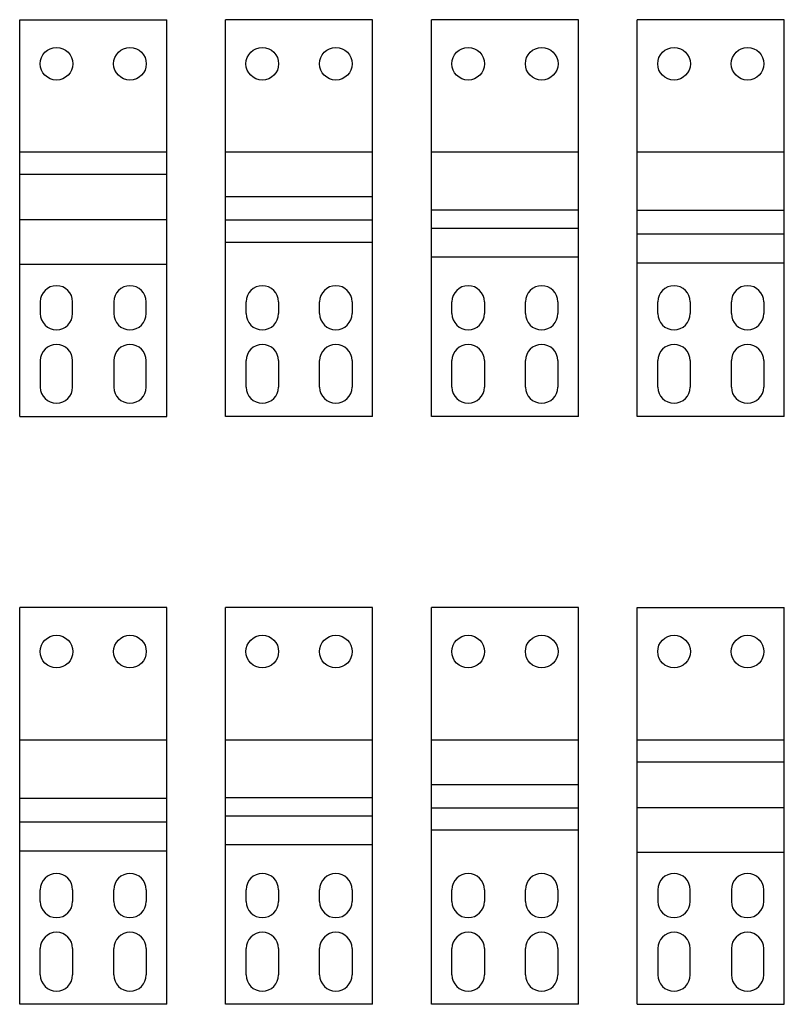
# Model space of a CAD drawing. Header units: millimetres. Extents: x 36 to 296, y 63 to 398.
import ezdxf

# ---------------------------------------------------------------- set-up
doc = ezdxf.new("R2010")
doc.units = ezdxf.units.MM
doc.header["$LTSCALE"] = 30.166965
doc.layers.get('0').update_dxf_attribs({"linetype": 'CONTINUOUS'})

msp = doc.modelspace()

# ---------------------------------------------------------------- linework, layer by layer
at = {"color": 7, "linetype": 'Continuous'}
for p, q in [((35.88, 263.04), (35.88, 398.04)), ((35.88, 398.04), (85.88, 398.04)), ((85.88, 263.04), (85.88, 398.04)), ((105.88, 263.04), (105.88, 398.04)), ((155.88, 398.04), (105.88, 398.04)), ((155.88, 263.04), (155.88, 398.04)), ((175.88, 263.04), (175.88, 398.04)), ((225.88, 398.04), (175.88, 398.04)), ((225.88, 263.04), (225.88, 398.04)), ((245.88, 263.04), (245.88, 398.04)), ((295.88, 398.04), (245.88, 398.04)), ((295.88, 263.04), (295.88, 398.04)), ((35.88, 353.04), (85.88, 353.04)), ((105.88, 353.04), (155.88, 353.04)), ((175.88, 353.04), (225.88, 353.04)), ((245.88, 353.04), (295.88, 353.04)), ((85.88, 345.38), (35.88, 345.38)), ((155.88, 337.72), (105.88, 337.72)), ((225.88, 333.24), (175.88, 333.24)), ((295.88, 333.12), (245.88, 333.12)), ((35.88, 330.04), (85.88, 330.04)), ((105.88, 329.93), (155.88, 329.93)), ((175.88, 327.17), (225.88, 327.17)), ((245.88, 325.15), (295.88, 325.15)), ((155.88, 322.27), (105.88, 322.27)), ((225.88, 317.27), (175.88, 317.27)), ((295.88, 315.19), (245.88, 315.19)), ((85.88, 314.72), (35.88, 314.72)), ((42.88, 302.04), (42.88, 298.04)), ((53.88, 298.04), (53.88, 302.04)), ((67.88, 302.04), (67.88, 298.04)), ((78.88, 298.04), (78.88, 302.04)), ((112.88, 298.04), (112.88, 302.04)), ((123.88, 302.04), (123.88, 298.04)), ((137.88, 298.04), (137.88, 302.04)), ((148.88, 302.04), (148.88, 298.04)), ((182.88, 298.04), (182.88, 302.04)), ((193.88, 302.04), (193.88, 298.04)), ((207.88, 298.04), (207.88, 302.04)), ((218.88, 302.04), (218.88, 298.04)), ((252.88, 298.04), (252.88, 302.04)), ((263.88, 302.04), (263.88, 298.04)), ((277.88, 298.04), (277.88, 302.04)), ((288.88, 302.04), (288.88, 298.04)), ((42.88, 282.04), (42.88, 273.04)), ((53.88, 273.04), (53.88, 282.04)), ((67.88, 282.04), (67.88, 273.04)), ((78.88, 273.04), (78.88, 282.04)), ((112.88, 273.04), (112.88, 282.04)), ((123.88, 282.04), (123.88, 273.04)), ((137.88, 273.04), (137.88, 282.04)), ((148.88, 282.04), (148.88, 273.04)), ((182.88, 273.04), (182.88, 282.04)), ((193.88, 282.04), (193.88, 273.04)), ((207.88, 273.04), (207.88, 282.04)), ((218.88, 282.04), (218.88, 273.04)), ((252.88, 273.04), (252.88, 282.04)), ((263.88, 282.04), (263.88, 273.04)), ((277.88, 273.04), (277.88, 282.04)), ((288.88, 282.04), (288.88, 273.04)), ((35.88, 263.04), (85.88, 263.04)), ((155.88, 263.04), (105.88, 263.04)), ((225.88, 263.04), (175.88, 263.04)), ((295.88, 263.04), (245.88, 263.04)), ((35.88, 63.04), (35.88, 198.04)), ((85.88, 198.04), (35.88, 198.04)), ((85.88, 63.04), (85.88, 198.04)), ((105.88, 63.04), (105.88, 198.04)), ((155.88, 198.04), (105.88, 198.04)), ((155.88, 63.04), (155.88, 198.04)), ((225.88, 198.04), (175.88, 198.04)), ((175.88, 63.04), (175.88, 198.04)), ((225.88, 63.04), (225.88, 198.04)), ((245.88, 198.04), (295.88, 198.04)), ((245.88, 63.04), (245.88, 198.04)), ((295.88, 63.04), (295.88, 198.04)), ((35.88, 153.04), (85.88, 153.04)), ((105.88, 153.04), (155.88, 153.04)), ((175.88, 153.04), (225.88, 153.04)), ((245.88, 153.04), (295.88, 153.04)), ((295.88, 145.38), (245.88, 145.38)), ((225.88, 137.72), (175.88, 137.72)), ((85.88, 133.12), (35.88, 133.12)), ((155.88, 133.24), (105.88, 133.24)), ((175.88, 129.93), (225.88, 129.93)), ((245.88, 130.04), (295.88, 130.04)), ((35.88, 125.15), (85.88, 125.15)), ((105.88, 127.17), (155.88, 127.17)), ((225.88, 122.27), (175.88, 122.27)), ((155.88, 117.27), (105.88, 117.27)), ((85.88, 115.19), (35.88, 115.19)), ((295.88, 114.72), (245.88, 114.72)), ((42.88, 98.04), (42.88, 102.04)), ((53.88, 102.04), (53.88, 98.04)), ((67.88, 98.04), (67.88, 102.04)), ((78.88, 102.04), (78.88, 98.04)), ((112.88, 98.04), (112.88, 102.04)), ((123.88, 102.04), (123.88, 98.04)), ((137.88, 98.04), (137.88, 102.04)), ((148.88, 102.04), (148.88, 98.04)), ((182.88, 98.04), (182.88, 102.04)), ((193.88, 102.04), (193.88, 98.04)), ((207.88, 98.04), (207.88, 102.04)), ((218.88, 102.04), (218.88, 98.04)), ((252.88, 102.04), (252.88, 98.04)), ((263.88, 98.04), (263.88, 102.04)), ((277.88, 102.04), (277.88, 98.04)), ((288.88, 98.04), (288.88, 102.04)), ((42.88, 73.04), (42.88, 82.04)), ((53.88, 82.04), (53.88, 73.04)), ((67.88, 73.04), (67.88, 82.04)), ((78.88, 82.04), (78.88, 73.04)), ((112.88, 73.04), (112.88, 82.04)), ((123.88, 82.04), (123.88, 73.04)), ((137.88, 73.04), (137.88, 82.04)), ((148.88, 82.04), (148.88, 73.04)), ((182.88, 73.04), (182.88, 82.04)), ((193.88, 82.04), (193.88, 73.04)), ((207.88, 73.04), (207.88, 82.04)), ((218.88, 82.04), (218.88, 73.04)), ((252.88, 82.04), (252.88, 73.04)), ((263.88, 73.04), (263.88, 82.04)), ((277.88, 82.04), (277.88, 73.04)), ((288.88, 73.04), (288.88, 82.04)), ((85.88, 63.04), (35.88, 63.04)), ((155.88, 63.04), (105.88, 63.04)), ((225.88, 63.04), (175.88, 63.04)), ((245.88, 63.04), (295.88, 63.04))]:
    msp.add_line(p, q, dxfattribs=at)
for centre in [(48.38, 383.04), (73.38, 383.04), (118.38, 383.04), (143.38, 383.04), (188.38, 383.04), (213.38, 383.04), (258.38, 383.04), (283.38, 383.04), (48.38, 183.04), (73.38, 183.04), (118.38, 183.04), (143.38, 183.04), (188.38, 183.04), (213.38, 183.04), (258.38, 183.04), (283.38, 183.04)]:
    msp.add_circle(centre, 5.55, dxfattribs=at)
for centre, start, end in [((48.38, 302.04), 0, 180), ((73.38, 302.04), 0, 180), ((118.38, 302.04), 0, 180), ((143.38, 302.04), 0, 180), ((188.38, 302.04), 0, 180), ((213.38, 302.04), 0, 180), ((258.38, 302.04), 0, 180), ((283.38, 302.04), 0, 180), ((48.38, 298.04), 180, 360), ((73.38, 298.04), 180, 360), ((118.38, 298.04), 180, 360), ((143.38, 298.04), 180, 360), ((188.38, 298.04), 180, 360), ((213.38, 298.04), 180, 360), ((258.38, 298.04), 180, 360), ((283.38, 298.04), 180, 360), ((48.38, 282.04), 0, 180), ((73.38, 282.04), 0, 180), ((118.38, 282.04), 0, 180), ((143.38, 282.04), 0, 180), ((188.38, 282.04), 0, 180), ((213.38, 282.04), 0, 180), ((258.38, 282.04), 0, 180), ((283.38, 282.04), 0, 180), ((48.38, 273.04), 180, 360), ((73.38, 273.04), 180, 360), ((118.38, 273.04), 180, 360), ((143.38, 273.04), 180, 360), ((188.38, 273.04), 180, 360), ((213.38, 273.04), 180, 360), ((258.38, 273.04), 180, 360), ((283.38, 273.04), 180, 360), ((48.38, 102.04), 0, 180), ((73.38, 102.04), 0, 180), ((118.38, 102.04), 0, 180), ((143.38, 102.04), 0, 180), ((188.38, 102.04), 0, 180), ((213.38, 102.04), 0, 180), ((258.38, 102.04), 0, 180), ((283.38, 102.04), 0, 180), ((48.38, 98.04), 180, 360), ((73.38, 98.04), 180, 360), ((118.38, 98.04), 180, 360), ((143.38, 98.04), 180, 360), ((188.38, 98.04), 180, 360), ((213.38, 98.04), 180, 360), ((258.38, 98.04), 180, 360), ((283.38, 98.04), 180, 360), ((48.38, 82.04), 0, 180), ((73.38, 82.04), 0, 180), ((118.38, 82.04), 0, 180), ((143.38, 82.04), 0, 180), ((188.38, 82.04), 0, 180), ((213.38, 82.04), 0, 180), ((258.38, 82.04), 0, 180), ((283.38, 82.04), 0, 180), ((48.38, 73.04), 180, 360), ((73.38, 73.04), 180, 360), ((118.38, 73.04), 180, 360), ((143.38, 73.04), 180, 360), ((188.38, 73.04), 180, 360), ((213.38, 73.04), 180, 360), ((258.38, 73.04), 180, 360), ((283.38, 73.04), 180, 360)]:
    msp.add_arc(centre, 5.5, start, end, dxfattribs=at)

doc.saveas('drawing.dxf')
